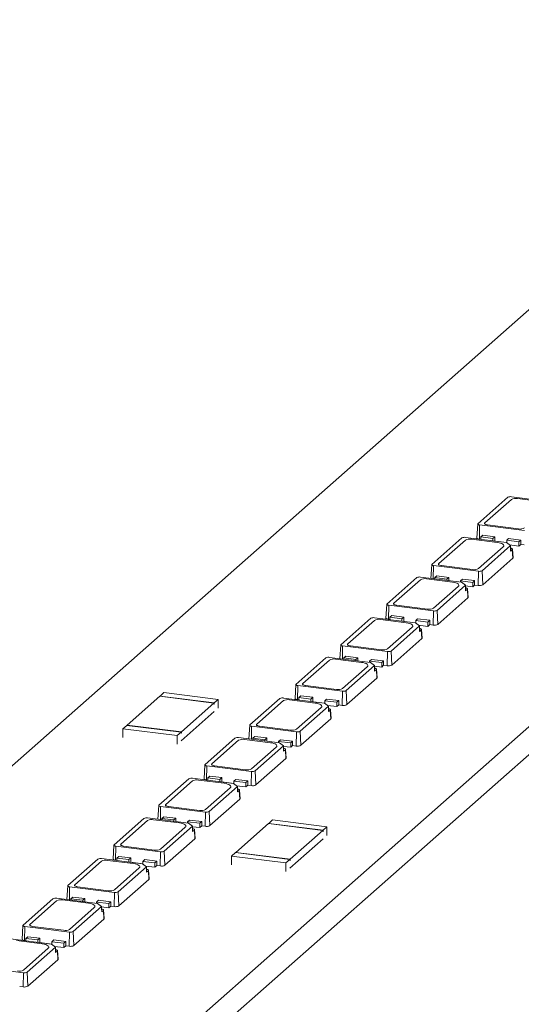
# Model space of a CAD drawing. Header units: millimetres. Extents: x -97 to 121, y 100 to 279.
# Tile 4 of 10: x -41 to -14, y 140 to 194. Entities that reach past the tile are written whole.
import ezdxf

# ---------------------------------------------------------------- set-up
doc = ezdxf.new("R2010")
doc.units = ezdxf.units.MM

msp = doc.modelspace()

# ---------------------------------------------------------------- linework, layer by layer
at = {"color": 7, "linetype": 'Continuous', "lineweight": 15}
for p, q in [((121.29, 274.39), (-74.932, 101.338)), ((121.29, 272.882), (-74.932, 99.83)), ((-47.124, 148.49), (-4.45, 186.125)), ((-16.518, 166.306), (-14.892, 167.74)), ((-16.144, 166.348), (-14.694, 167.626)), ((-14.691, 167.77), (-12.476, 167.491)), ((-14.372, 167.675), (-12.969, 167.498)), ((-16.528, 166.288), (-16.572, 165.535)), ((-16.443, 165.471), (-16.427, 166.239)), ((-13.995, 165.933), (-16.427, 166.239)), ((-14.315, 166.028), (-15.998, 166.24)), ((-16.362, 165.589), (-16.256, 165.683)), ((-16.256, 165.683), (-15.601, 165.6)), ((-19.019, 164.1), (-17.393, 165.534)), ((-18.645, 164.142), (-17.196, 165.42)), ((-17.193, 165.564), (-14.978, 165.285)), ((-16.873, 165.469), (-15.47, 165.292)), ((-16.362, 165.461), (-16.443, 165.471)), ((-15.707, 165.507), (-16.362, 165.589)), ((-16.362, 165.46), (-16.362, 165.589)), ((-14.752, 165.119), (-16.296, 163.757)), ((-15.601, 165.6), (-15.707, 165.507)), ((-15.707, 165.507), (-15.707, 165.377)), ((-15.602, 165.364), (-15.601, 165.365)), ((-15.601, 165.365), (-15.601, 165.6)), ((-14.959, 165.284), (-15.601, 165.365)), ((-14.978, 165.285), (-14.752, 165.119)), ((-14.959, 165.413), (-14.853, 165.506)), ((-14.959, 165.271), (-14.959, 165.413)), ((-14.304, 165.33), (-14.959, 165.413)), ((-14.853, 165.506), (-14.198, 165.424)), ((-14.805, 165.158), (-14.304, 165.094)), ((-14.751, 165.007), (-14.752, 165.119)), ((-14.198, 165.424), (-14.304, 165.33)), ((-14.304, 165.33), (-14.304, 165.094)), ((-14.304, 165.094), (-14.198, 165.188)), ((-14.198, 165.188), (-14.198, 165.424)), ((-14.011, 165.164), (-14.198, 165.188)), ((-15.15, 165.056), (-16.494, 163.871)), ((-14.748, 164.823), (-14.751, 165.007)), ((-14.654, 164.906), (-14.748, 164.823)), ((-14.628, 164.432), (-14.654, 164.906)), ((-14.615, 164.456), (-14.643, 164.928)), ((-19.029, 164.082), (-19.073, 163.342)), ((-14.628, 164.432), (-16.255, 162.997)), ((-16.497, 163.727), (-18.929, 164.033)), ((-16.816, 163.822), (-18.5, 164.034)), ((-16.497, 163.727), (-16.512, 162.958)), ((-16.255, 162.997), (-16.296, 163.757)), ((-21.459, 161.948), (-19.832, 163.383)), ((-21.085, 161.99), (-19.635, 163.269)), ((-19.632, 163.413), (-17.417, 163.134)), ((-19.313, 163.317), (-17.91, 163.14)), ((-18.864, 163.383), (-18.757, 163.477)), ((-18.209, 163.301), (-18.864, 163.383)), ((-18.864, 163.316), (-18.864, 163.383)), ((-18.757, 163.477), (-18.103, 163.394)), ((-18.103, 163.394), (-18.209, 163.301)), ((-18.209, 163.301), (-18.209, 163.233)), ((-18.103, 163.22), (-18.103, 163.394)), ((-17.46, 163.207), (-17.354, 163.3)), ((-17.46, 163.139), (-17.46, 163.207)), ((-16.806, 163.124), (-17.46, 163.207)), ((-17.417, 163.134), (-17.192, 162.967)), ((-17.354, 163.3), (-16.7, 163.218)), ((-16.7, 163.218), (-16.806, 163.124)), ((-16.806, 163.124), (-16.806, 162.888)), ((-16.806, 162.888), (-16.7, 162.982)), ((-16.7, 162.982), (-16.7, 163.218)), ((-16.512, 162.958), (-16.7, 162.982)), ((-17.59, 162.904), (-18.933, 161.719)), ((-17.192, 162.967), (-18.736, 161.605)), ((-17.191, 162.856), (-17.192, 162.967)), ((-17.191, 162.937), (-16.806, 162.888)), ((-17.188, 162.672), (-17.191, 162.856)), ((-17.094, 162.755), (-17.188, 162.672)), ((-17.068, 162.28), (-17.094, 162.755)), ((-17.055, 162.305), (-17.083, 162.776)), ((-21.469, 161.931), (-21.513, 161.177)), ((-17.068, 162.28), (-18.694, 160.846)), ((-21.384, 161.113), (-21.368, 161.882)), ((-18.936, 161.575), (-21.368, 161.882)), ((-19.255, 161.671), (-20.939, 161.883)), ((-18.936, 161.575), (-18.952, 160.807)), ((-18.694, 160.846), (-18.736, 161.605)), ((-23.96, 159.742), (-22.334, 161.177)), ((-23.586, 159.784), (-22.136, 161.063)), ((-22.133, 161.207), (-19.919, 160.928)), ((-21.814, 161.111), (-20.411, 160.934)), ((-21.303, 161.103), (-21.384, 161.113)), ((-21.303, 161.232), (-21.197, 161.326)), ((-21.303, 161.102), (-21.303, 161.232)), ((-20.648, 161.149), (-21.303, 161.232)), ((-21.197, 161.326), (-20.542, 161.243)), ((-20.542, 161.243), (-20.648, 161.149)), ((-20.648, 161.149), (-20.648, 161.02)), ((-20.543, 161.006), (-20.542, 161.007)), ((-20.542, 161.007), (-20.542, 161.243)), ((-19.9, 160.926), (-20.542, 161.007)), ((-19.919, 160.928), (-19.693, 160.761)), ((-19.9, 161.055), (-19.794, 161.149)), ((-19.245, 160.973), (-19.9, 161.055)), ((-19.9, 160.914), (-19.9, 161.055)), ((-19.794, 161.149), (-19.139, 161.066)), ((-19.139, 161.066), (-19.245, 160.973)), ((-19.245, 160.973), (-19.245, 160.737)), ((-19.139, 160.831), (-19.139, 161.066)), ((-20.091, 160.698), (-21.435, 159.513)), ((-19.693, 160.761), (-21.237, 159.399)), ((-19.746, 160.8), (-19.245, 160.737)), ((-19.692, 160.65), (-19.693, 160.761)), ((-19.689, 160.466), (-19.692, 160.65)), ((-19.595, 160.549), (-19.689, 160.466)), ((-19.569, 160.074), (-19.595, 160.549)), ((-19.556, 160.099), (-19.584, 160.57)), ((-19.245, 160.737), (-19.139, 160.831)), ((-18.952, 160.807), (-19.139, 160.831)), ((-19.569, 160.074), (-21.196, 158.64)), ((-23.97, 159.725), (-24.014, 158.985)), ((-21.438, 159.369), (-23.87, 159.676)), ((-21.757, 159.465), (-23.441, 159.677)), ((-21.438, 159.369), (-21.453, 158.601)), ((-21.196, 158.64), (-21.237, 159.399)), ((-26.4, 157.591), (-24.773, 159.025)), ((-26.026, 157.633), (-24.576, 158.911)), ((-24.573, 159.055), (-22.358, 158.776)), ((-24.254, 158.96), (-22.851, 158.783)), ((-23.804, 159.026), (-23.698, 159.119)), ((-23.15, 158.943), (-23.804, 159.026)), ((-23.804, 158.958), (-23.804, 159.026)), ((-23.698, 159.119), (-23.044, 159.037)), ((-23.044, 159.037), (-23.15, 158.943)), ((-23.15, 158.943), (-23.15, 158.876)), ((-23.044, 158.863), (-23.044, 159.037)), ((-22.401, 158.849), (-22.295, 158.943)), ((-22.401, 158.782), (-22.401, 158.849)), ((-21.747, 158.767), (-22.401, 158.849)), ((-22.358, 158.776), (-22.133, 158.61)), ((-22.295, 158.943), (-21.64, 158.86)), ((-21.64, 158.86), (-21.747, 158.767)), ((-21.747, 158.767), (-21.747, 158.531)), ((-21.64, 158.625), (-21.64, 158.86)), ((-22.531, 158.547), (-23.874, 157.362)), ((-22.133, 158.61), (-23.677, 157.248)), ((-22.132, 158.498), (-22.133, 158.61)), ((-22.132, 158.58), (-21.747, 158.531)), ((-22.129, 158.314), (-22.132, 158.498)), ((-22.035, 158.397), (-22.129, 158.314)), ((-22.009, 157.923), (-22.035, 158.397)), ((-21.996, 157.947), (-22.024, 158.419)), ((-21.747, 158.531), (-21.64, 158.625)), ((-21.453, 158.601), (-21.64, 158.625)), ((-22.009, 157.923), (-23.635, 156.488)), ((-33.571, 157.143), (-33.784, 156.955)), ((-30.625, 156.771), (-33.571, 157.143)), ((-26.41, 157.574), (-26.454, 156.82)), ((-26.325, 156.756), (-26.309, 157.524)), ((-23.877, 157.218), (-26.309, 157.524)), ((-24.196, 157.313), (-25.88, 157.525)), ((-23.877, 157.218), (-23.893, 156.45)), ((-23.635, 156.488), (-23.677, 157.248)), ((-35.569, 155.381), (-33.801, 156.94)), ((-30.855, 156.569), (-33.801, 156.94)), ((-33.784, 156.955), (-30.837, 156.584)), ((-33.784, 156.938), (-33.784, 156.955)), ((-32.622, 155.01), (-30.855, 156.569)), ((-30.855, 156.521), (-30.855, 156.569)), ((-30.837, 156.584), (-30.625, 156.771)), ((-30.837, 156.584), (-30.837, 156.537)), ((-30.625, 156.3), (-30.625, 156.771)), ((-28.901, 155.385), (-27.275, 156.819)), ((-28.527, 155.427), (-27.077, 156.705)), ((-27.074, 156.849), (-24.86, 156.57)), ((-26.755, 156.754), (-25.352, 156.577)), ((-26.244, 156.746), (-26.325, 156.756)), ((-26.244, 156.875), (-26.138, 156.968)), ((-25.589, 156.792), (-26.244, 156.875)), ((-26.244, 156.745), (-26.244, 156.875)), ((-26.138, 156.968), (-25.483, 156.886)), ((-25.483, 156.886), (-25.589, 156.792)), ((-25.589, 156.792), (-25.589, 156.662)), ((-25.484, 156.649), (-25.483, 156.65)), ((-25.483, 156.65), (-25.483, 156.886)), ((-24.841, 156.569), (-25.483, 156.65)), ((-24.86, 156.57), (-24.634, 156.404)), ((-24.841, 156.698), (-24.735, 156.791)), ((-24.841, 156.556), (-24.841, 156.698)), ((-24.186, 156.615), (-24.841, 156.698)), ((-24.735, 156.791), (-24.08, 156.709)), ((-24.08, 156.709), (-24.186, 156.615)), ((-24.186, 156.615), (-24.186, 156.38)), ((-24.08, 156.473), (-24.08, 156.709)), ((-32.64, 154.523), (-30.837, 156.113)), ((-30.837, 156.537), (-30.855, 156.539)), ((-30.855, 156.521), (-30.837, 156.537)), ((-25.032, 156.341), (-26.376, 155.156)), ((-24.634, 156.404), (-26.178, 155.042)), ((-24.687, 156.443), (-24.186, 156.38)), ((-24.633, 156.292), (-24.634, 156.404)), ((-24.63, 156.108), (-24.633, 156.292)), ((-24.536, 156.191), (-24.63, 156.108)), ((-24.51, 155.717), (-24.536, 156.191)), ((-24.497, 155.741), (-24.525, 156.213)), ((-24.186, 156.38), (-24.08, 156.473)), ((-23.893, 156.45), (-24.08, 156.473)), ((-24.51, 155.717), (-26.137, 154.282)), ((-35.587, 155.365), (-35.799, 155.178)), ((-35.799, 155.178), (-35.799, 154.707)), ((-32.852, 154.807), (-35.799, 155.178)), ((-32.64, 154.994), (-35.587, 155.365)), ((-35.569, 155.381), (-32.622, 155.01)), ((-35.569, 155.363), (-35.569, 155.381)), ((-32.852, 154.807), (-32.64, 154.994)), ((-32.64, 154.947), (-32.64, 154.994)), ((-32.622, 154.962), (-32.64, 154.965)), ((-32.622, 155.01), (-32.622, 154.962)), ((-28.911, 155.368), (-28.955, 154.627)), ((-26.379, 155.012), (-28.811, 155.318)), ((-26.698, 155.107), (-28.382, 155.319)), ((-26.379, 155.012), (-26.394, 154.243)), ((-26.137, 154.282), (-26.178, 155.042)), ((-32.852, 154.336), (-32.852, 154.807)), ((-32.64, 154.947), (-32.622, 154.962)), ((-31.341, 153.233), (-29.714, 154.668)), ((-30.966, 153.275), (-29.517, 154.554)), ((-29.514, 154.698), (-27.299, 154.419)), ((-29.195, 154.602), (-27.792, 154.425)), ((-28.745, 154.668), (-28.639, 154.762)), ((-28.091, 154.586), (-28.745, 154.668)), ((-28.745, 154.601), (-28.745, 154.668)), ((-28.639, 154.762), (-27.985, 154.68)), ((-27.985, 154.68), (-28.091, 154.586)), ((-28.091, 154.586), (-28.091, 154.519)), ((-27.985, 154.505), (-27.985, 154.68)), ((-27.342, 154.492), (-27.236, 154.585)), ((-26.687, 154.409), (-27.342, 154.492)), ((-27.342, 154.424), (-27.342, 154.492)), ((-27.236, 154.585), (-26.581, 154.503)), ((-26.581, 154.503), (-26.687, 154.409)), ((-26.581, 154.267), (-26.581, 154.503)), ((-27.472, 154.189), (-28.815, 153.004)), ((-27.073, 154.252), (-28.618, 152.89)), ((-27.299, 154.419), (-27.073, 154.252)), ((-27.073, 154.141), (-27.073, 154.252)), ((-27.073, 154.222), (-26.687, 154.174)), ((-27.07, 153.957), (-27.073, 154.141)), ((-26.976, 154.04), (-27.07, 153.957)), ((-26.95, 153.565), (-26.976, 154.04)), ((-26.937, 153.59), (-26.965, 154.061)), ((-26.687, 154.409), (-26.687, 154.174)), ((-26.687, 154.174), (-26.581, 154.267)), ((-26.394, 154.243), (-26.581, 154.267)), ((-26.95, 153.565), (-28.576, 152.131)), ((-31.351, 153.216), (-31.395, 152.462)), ((-31.266, 152.398), (-31.25, 153.167)), ((-28.818, 152.86), (-31.25, 153.167)), ((-29.137, 152.956), (-30.821, 153.168)), ((-28.818, 152.86), (-28.834, 152.092)), ((-28.576, 152.131), (-28.618, 152.89)), ((-33.842, 151.027), (-32.216, 152.462)), ((-33.468, 151.069), (-32.018, 152.348)), ((-32.015, 152.492), (-29.8, 152.213)), ((-31.696, 152.396), (-30.293, 152.219)), ((-31.185, 152.388), (-31.266, 152.398)), ((-31.185, 152.517), (-31.079, 152.611)), ((-30.53, 152.435), (-31.185, 152.517)), ((-31.185, 152.387), (-31.185, 152.517)), ((-31.079, 152.611), (-30.424, 152.528)), ((-30.424, 152.528), (-30.53, 152.435)), ((-30.53, 152.435), (-30.53, 152.305)), ((-30.424, 152.292), (-30.424, 152.528)), ((-29.782, 152.34), (-29.676, 152.434)), ((-29.127, 152.258), (-29.782, 152.34)), ((-29.782, 152.199), (-29.782, 152.34)), ((-29.676, 152.434), (-29.021, 152.351)), ((-29.021, 152.351), (-29.127, 152.258)), ((-29.021, 152.116), (-29.021, 152.351)), ((-29.973, 151.983), (-31.316, 150.798)), ((-29.575, 152.046), (-31.119, 150.684)), ((-30.425, 152.291), (-30.424, 152.292)), ((-29.782, 152.211), (-30.424, 152.292)), ((-29.8, 152.213), (-29.575, 152.046)), ((-29.628, 152.085), (-29.127, 152.022)), ((-29.574, 151.935), (-29.575, 152.046)), ((-29.571, 151.751), (-29.574, 151.935)), ((-29.477, 151.834), (-29.571, 151.751)), ((-29.451, 151.359), (-29.477, 151.834)), ((-29.438, 151.384), (-29.466, 151.855)), ((-29.127, 152.258), (-29.127, 152.022)), ((-29.127, 152.022), (-29.021, 152.116)), ((-28.834, 152.092), (-29.021, 152.116)), ((-29.451, 151.359), (-31.077, 149.925)), ((-33.852, 151.01), (-33.896, 150.27)), ((-31.319, 150.654), (-33.752, 150.961)), ((-31.639, 150.75), (-33.322, 150.962)), ((-36.282, 148.876), (-34.655, 150.31)), ((-35.907, 148.918), (-34.458, 150.196)), ((-34.455, 150.34), (-32.24, 150.061)), ((-34.136, 150.245), (-32.732, 150.068)), ((-33.686, 150.311), (-33.58, 150.405)), ((-33.686, 150.244), (-33.686, 150.311)), ((-33.031, 150.229), (-33.686, 150.311)), ((-33.58, 150.405), (-32.925, 150.322)), ((-32.925, 150.322), (-33.031, 150.229)), ((-33.031, 150.229), (-33.031, 150.161)), ((-32.925, 150.148), (-32.925, 150.322)), ((-32.283, 150.134), (-32.177, 150.228)), ((-32.177, 150.228), (-31.522, 150.145)), ((-31.319, 150.654), (-31.335, 149.886)), ((-31.077, 149.925), (-31.119, 150.684)), ((-27.668, 150.234), (-27.88, 150.047)), ((-24.721, 149.863), (-27.668, 150.234)), ((-32.412, 149.832), (-33.756, 148.647)), ((-32.014, 149.895), (-33.559, 148.533)), ((-31.628, 150.052), (-32.283, 150.134)), ((-32.283, 150.067), (-32.283, 150.134)), ((-32.24, 150.061), (-32.014, 149.895)), ((-32.014, 149.783), (-32.014, 149.895)), ((-32.014, 149.865), (-31.628, 149.816)), ((-32.011, 149.599), (-32.014, 149.783)), ((-31.917, 149.682), (-32.011, 149.599)), ((-31.891, 149.208), (-31.917, 149.682)), ((-31.878, 149.233), (-31.906, 149.704)), ((-31.522, 150.145), (-31.628, 150.052)), ((-31.628, 150.052), (-31.628, 149.816)), ((-31.628, 149.816), (-31.522, 149.91)), ((-31.522, 149.91), (-31.522, 150.145)), ((-31.335, 149.886), (-31.522, 149.91)), ((-29.665, 148.472), (-27.898, 150.031)), ((-24.951, 149.66), (-27.898, 150.031)), ((-27.88, 150.047), (-24.933, 149.676)), ((-27.88, 150.029), (-27.88, 150.047)), ((-26.719, 148.101), (-24.951, 149.66)), ((-24.951, 149.613), (-24.951, 149.66)), ((-24.933, 149.628), (-24.951, 149.631)), ((-24.951, 149.613), (-24.933, 149.628)), ((-24.933, 149.676), (-24.721, 149.863)), ((-24.933, 149.676), (-24.933, 149.628)), ((-24.721, 149.391), (-24.721, 149.863)), ((-31.891, 149.208), (-33.517, 147.773)), ((-26.737, 147.614), (-24.933, 149.204)), ((-36.292, 148.859), (-36.336, 148.105)), ((-36.207, 148.041), (-36.191, 148.809)), ((-33.759, 148.503), (-36.191, 148.809)), ((-34.078, 148.598), (-35.762, 148.81)), ((-38.783, 146.67), (-37.157, 148.104)), ((-36.956, 148.134), (-34.741, 147.855)), ((-36.637, 148.039), (-35.234, 147.862)), ((-36.126, 148.031), (-36.207, 148.041)), ((-36.126, 148.16), (-36.02, 148.253)), ((-36.126, 148.03), (-36.126, 148.16)), ((-35.471, 148.077), (-36.126, 148.16)), ((-36.02, 148.253), (-35.365, 148.171)), ((-35.365, 148.171), (-35.471, 148.077)), ((-35.471, 148.077), (-35.471, 147.947)), ((-35.365, 147.935), (-35.365, 148.171)), ((-34.723, 147.983), (-34.617, 148.076)), ((-34.617, 148.076), (-33.962, 147.994)), ((-33.759, 148.503), (-33.775, 147.735)), ((-33.517, 147.773), (-33.559, 148.533)), ((-29.683, 148.457), (-29.895, 148.27)), ((-26.949, 147.898), (-29.895, 148.27)), ((-29.895, 148.27), (-29.895, 147.798)), ((-26.737, 148.085), (-29.683, 148.457)), ((-29.665, 148.472), (-26.719, 148.101)), ((-29.665, 148.454), (-29.665, 148.472)), ((-26.949, 147.898), (-26.737, 148.085)), ((-26.737, 148.038), (-26.737, 148.085)), ((-26.719, 148.054), (-26.737, 148.056)), ((-26.737, 148.038), (-26.719, 148.054)), ((-26.719, 148.101), (-26.719, 148.054)), ((-38.409, 146.712), (-36.959, 147.99)), ((-34.914, 147.626), (-36.257, 146.441)), ((-34.516, 147.689), (-36.06, 146.327)), ((-35.366, 147.934), (-35.365, 147.935)), ((-34.723, 147.854), (-35.365, 147.935)), ((-34.741, 147.855), (-34.516, 147.689)), ((-34.723, 147.841), (-34.723, 147.983)), ((-34.068, 147.9), (-34.723, 147.983)), ((-34.569, 147.728), (-34.068, 147.665)), ((-34.515, 147.577), (-34.516, 147.689)), ((-34.512, 147.393), (-34.515, 147.577)), ((-34.379, 147.027), (-34.407, 147.498)), ((-33.962, 147.994), (-34.068, 147.9)), ((-34.068, 147.9), (-34.068, 147.665)), ((-34.068, 147.665), (-33.962, 147.758)), ((-33.962, 147.758), (-33.962, 147.994)), ((-33.775, 147.735), (-33.962, 147.758)), ((-26.949, 147.427), (-26.949, 147.898)), ((-34.392, 147.002), (-36.018, 145.567)), ((-34.418, 147.476), (-34.512, 147.393)), ((-34.392, 147.002), (-34.418, 147.476)), ((-38.793, 146.653), (-38.837, 145.912)), ((-36.26, 146.297), (-38.692, 146.603)), ((-36.58, 146.392), (-38.263, 146.604)), ((-41.222, 144.518), (-39.596, 145.953)), ((-39.396, 145.983), (-37.181, 145.704)), ((-39.076, 145.887), (-37.673, 145.71)), ((-38.627, 145.954), (-38.521, 146.047)), ((-37.972, 145.871), (-38.627, 145.954)), ((-38.627, 145.886), (-38.627, 145.954)), ((-38.521, 146.047), (-37.866, 145.965)), ((-37.866, 145.965), (-37.972, 145.871)), ((-37.866, 145.79), (-37.866, 145.965)), ((-36.26, 146.297), (-36.276, 145.529)), ((-36.018, 145.567), (-36.06, 146.327)), ((-40.848, 144.56), (-39.399, 145.839)), ((-37.353, 145.474), (-38.697, 144.289)), ((-36.955, 145.537), (-38.5, 144.175)), ((-37.972, 145.871), (-37.972, 145.804)), ((-37.224, 145.777), (-37.118, 145.87)), ((-36.569, 145.694), (-37.224, 145.777)), ((-37.224, 145.709), (-37.224, 145.777)), ((-37.181, 145.704), (-36.955, 145.537)), ((-37.118, 145.87), (-36.463, 145.788)), ((-36.955, 145.426), (-36.955, 145.537)), ((-36.955, 145.507), (-36.569, 145.459)), ((-36.952, 145.242), (-36.955, 145.426)), ((-36.819, 144.875), (-36.846, 145.346)), ((-36.463, 145.788), (-36.569, 145.694)), ((-36.569, 145.694), (-36.569, 145.459)), ((-36.569, 145.459), (-36.463, 145.552)), ((-36.463, 145.552), (-36.463, 145.788)), ((-36.276, 145.529), (-36.463, 145.552)), ((-36.831, 144.85), (-38.458, 143.416)), ((-36.858, 145.325), (-36.952, 145.242)), ((-36.831, 144.85), (-36.858, 145.325)), ((-41.232, 144.501), (-41.277, 143.747)), ((-41.148, 143.683), (-41.132, 144.452)), ((-38.7, 144.145), (-41.132, 144.452)), ((-39.019, 144.241), (-40.703, 144.453)), ((-41.897, 143.777), (-39.682, 143.498)), ((-41.067, 143.802), (-40.961, 143.896)), ((-41.067, 143.672), (-41.067, 143.802)), ((-40.412, 143.72), (-41.067, 143.802)), ((-40.961, 143.896), (-40.306, 143.813)), ((-40.306, 143.813), (-40.412, 143.72)), ((-40.306, 143.577), (-40.306, 143.813)), ((-38.7, 144.145), (-38.716, 143.377)), ((-38.458, 143.416), (-38.5, 144.175)), ((-41.578, 143.681), (-40.175, 143.504)), ((-39.855, 143.268), (-41.198, 142.083)), ((-41.067, 143.673), (-41.148, 143.683)), ((-39.457, 143.331), (-41.001, 141.969)), ((-40.412, 143.72), (-40.412, 143.59)), ((-40.307, 143.577), (-40.306, 143.577)), ((-39.664, 143.497), (-40.306, 143.577)), ((-39.682, 143.498), (-39.457, 143.331)), ((-39.664, 143.625), (-39.558, 143.719)), ((-39.009, 143.543), (-39.664, 143.625)), ((-39.664, 143.484), (-39.664, 143.625)), ((-39.558, 143.719), (-38.903, 143.636)), ((-39.509, 143.37), (-39.009, 143.307)), ((-39.456, 143.22), (-39.457, 143.331)), ((-39.453, 143.036), (-39.456, 143.22)), ((-38.903, 143.636), (-39.009, 143.543)), ((-39.009, 143.543), (-39.009, 143.307)), ((-39.009, 143.307), (-38.903, 143.401)), ((-38.903, 143.401), (-38.903, 143.636)), ((-38.716, 143.377), (-38.903, 143.401)), ((-39.359, 143.119), (-39.453, 143.036)), ((-39.333, 142.644), (-39.359, 143.119)), ((-39.32, 142.669), (-39.348, 143.14)), ((-41.201, 141.939), (-43.633, 142.246)), ((-39.333, 142.644), (-40.959, 141.21)), ((-41.201, 141.939), (-41.217, 141.171)), ((-40.959, 141.21), (-41.001, 141.969)), ((-41.217, 141.171), (-41.404, 141.195))]:
    msp.add_line(p, q, dxfattribs=at)
at = {"color": 8, "linetype": 'Continuous', "lineweight": 15}
for p, q in [((-18.943, 163.326), (-18.929, 164.033)), ((-23.884, 158.969), (-23.87, 159.676)), ((-28.825, 154.611), (-28.811, 155.318)), ((-33.766, 150.254), (-33.752, 150.961)), ((-38.707, 145.896), (-38.692, 146.603))]:
    msp.add_line(p, q, dxfattribs=at)
at = {"color": 7, "linetype": 'Continuous', "lineweight": 15, "flags": 128}
for points in [[(-16.427, 166.239), (-16.455, 166.244), (-16.479, 166.25), (-16.499, 166.257), (-16.514, 166.266), (-16.524, 166.276), (-16.528, 166.286), (-16.526, 166.296), (-16.518, 166.306)], [(-15.998, 166.24), (-16.042, 166.248), (-16.081, 166.258), (-16.113, 166.27), (-16.138, 166.284), (-16.153, 166.299), (-16.16, 166.316), (-16.157, 166.332), (-16.144, 166.348)], [(-16.443, 165.471), (-16.478, 165.477), (-16.509, 165.485), (-16.535, 165.494), (-16.555, 165.506), (-16.567, 165.518), (-16.572, 165.531), (-16.572, 165.535)], [(-15.47, 165.292), (-15.374, 165.276), (-15.288, 165.254), (-15.217, 165.227), (-15.163, 165.196), (-15.129, 165.162), (-15.115, 165.126), (-15.122, 165.09), (-15.15, 165.056)], [(-14.751, 164.98), (-14.724, 164.975), (-14.698, 164.968), (-14.675, 164.96), (-14.659, 164.95), (-14.648, 164.939), (-14.643, 164.928), (-14.646, 164.917), (-14.654, 164.906)], [(-18.929, 164.033), (-18.956, 164.037), (-18.98, 164.044), (-19, 164.051), (-19.016, 164.06), (-19.025, 164.07), (-19.029, 164.08), (-19.027, 164.09), (-19.019, 164.1)], [(-18.5, 164.034), (-18.544, 164.042), (-18.582, 164.052), (-18.615, 164.064), (-18.639, 164.078), (-18.655, 164.093), (-18.661, 164.11), (-18.658, 164.126), (-18.645, 164.142)], [(-14.615, 164.456), (-14.618, 164.444), (-14.628, 164.432)], [(-17.91, 163.14), (-17.813, 163.124), (-17.728, 163.103), (-17.657, 163.075), (-17.603, 163.044), (-17.568, 163.01), (-17.554, 162.975), (-17.562, 162.939), (-17.59, 162.904)], [(-17.191, 162.828), (-17.164, 162.824), (-17.137, 162.817), (-17.115, 162.808), (-17.098, 162.799), (-17.087, 162.788), (-17.083, 162.777), (-17.085, 162.766), (-17.094, 162.755)], [(-21.368, 161.882), (-21.396, 161.886), (-21.42, 161.892), (-21.44, 161.9), (-21.455, 161.909), (-21.465, 161.918), (-21.469, 161.928), (-21.467, 161.939), (-21.459, 161.948)], [(-20.939, 161.883), (-20.983, 161.89), (-21.022, 161.9), (-21.054, 161.912), (-21.079, 161.927), (-21.094, 161.942), (-21.101, 161.958), (-21.097, 161.974), (-21.085, 161.99)], [(-17.055, 162.305), (-17.058, 162.293), (-17.068, 162.28)], [(-21.384, 161.113), (-21.419, 161.119), (-21.45, 161.127), (-21.476, 161.137), (-21.496, 161.148), (-21.508, 161.161), (-21.513, 161.174), (-21.513, 161.177)], [(-20.411, 160.934), (-20.314, 160.918), (-20.229, 160.897), (-20.158, 160.869), (-20.104, 160.838), (-20.07, 160.804), (-20.056, 160.769), (-20.063, 160.733), (-20.091, 160.698)], [(-19.692, 160.622), (-19.665, 160.618), (-19.638, 160.611), (-19.616, 160.602), (-19.599, 160.593), (-19.589, 160.582), (-19.584, 160.571), (-19.587, 160.56), (-19.595, 160.549)], [(-23.441, 159.677), (-23.485, 159.684), (-23.523, 159.694), (-23.556, 159.706), (-23.58, 159.721), (-23.596, 159.736), (-23.602, 159.752), (-23.599, 159.768), (-23.586, 159.784)], [(-19.556, 160.099), (-19.559, 160.087), (-19.569, 160.074)], [(-23.87, 159.676), (-23.897, 159.68), (-23.921, 159.686), (-23.941, 159.694), (-23.956, 159.703), (-23.966, 159.712), (-23.97, 159.722), (-23.968, 159.732), (-23.96, 159.742)], [(-22.851, 158.783), (-22.754, 158.767), (-22.669, 158.745), (-22.598, 158.718), (-22.544, 158.687), (-22.509, 158.653), (-22.495, 158.617), (-22.503, 158.581), (-22.531, 158.547)], [(-22.131, 158.471), (-22.105, 158.466), (-22.078, 158.459), (-22.056, 158.451), (-22.039, 158.441), (-22.028, 158.431), (-22.024, 158.419), (-22.026, 158.408), (-22.035, 158.397)], [(-21.996, 157.947), (-21.999, 157.935), (-22.009, 157.923)], [(-26.309, 157.524), (-26.337, 157.529), (-26.361, 157.535), (-26.381, 157.542), (-26.396, 157.551), (-26.406, 157.561), (-26.41, 157.571), (-26.408, 157.581), (-26.4, 157.591)], [(-25.88, 157.525), (-25.924, 157.533), (-25.963, 157.543), (-25.995, 157.555), (-26.02, 157.569), (-26.035, 157.585), (-26.042, 157.601), (-26.038, 157.617), (-26.026, 157.633)], [(-26.325, 156.756), (-26.36, 156.762), (-26.391, 156.77), (-26.417, 156.78), (-26.437, 156.791), (-26.449, 156.803), (-26.454, 156.816), (-26.454, 156.82)], [(-25.352, 156.577), (-25.255, 156.561), (-25.17, 156.539), (-25.099, 156.512), (-25.045, 156.481), (-25.011, 156.447), (-24.997, 156.411), (-25.004, 156.375), (-25.032, 156.341)], [(-24.633, 156.265), (-24.606, 156.26), (-24.579, 156.253), (-24.557, 156.245), (-24.54, 156.235), (-24.53, 156.225), (-24.525, 156.213), (-24.527, 156.202), (-24.536, 156.191)], [(-24.497, 155.741), (-24.5, 155.729), (-24.51, 155.717)], [(-28.811, 155.318), (-28.838, 155.323), (-28.862, 155.329), (-28.882, 155.336), (-28.897, 155.345), (-28.907, 155.355), (-28.911, 155.365), (-28.909, 155.375), (-28.901, 155.385)], [(-28.382, 155.319), (-28.425, 155.327), (-28.464, 155.337), (-28.497, 155.349), (-28.521, 155.363), (-28.537, 155.379), (-28.543, 155.395), (-28.54, 155.411), (-28.527, 155.427)], [(-27.792, 154.425), (-27.695, 154.409), (-27.609, 154.388), (-27.538, 154.361), (-27.485, 154.329), (-27.45, 154.295), (-27.436, 154.26), (-27.443, 154.224), (-27.472, 154.189)], [(-27.072, 154.113), (-27.046, 154.109), (-27.019, 154.102), (-26.997, 154.093), (-26.98, 154.084), (-26.969, 154.073), (-26.965, 154.062), (-26.967, 154.051), (-26.976, 154.04)], [(-26.937, 153.59), (-26.939, 153.578), (-26.95, 153.565)], [(-31.25, 153.167), (-31.277, 153.171), (-31.302, 153.177), (-31.322, 153.185), (-31.337, 153.194), (-31.347, 153.203), (-31.351, 153.213), (-31.349, 153.224), (-31.341, 153.233)], [(-30.821, 153.168), (-30.865, 153.175), (-30.904, 153.185), (-30.936, 153.197), (-30.96, 153.212), (-30.976, 153.227), (-30.983, 153.243), (-30.979, 153.26), (-30.966, 153.275)], [(-31.266, 152.398), (-31.301, 152.404), (-31.332, 152.412), (-31.358, 152.422), (-31.377, 152.433), (-31.39, 152.446), (-31.395, 152.459), (-31.395, 152.462)], [(-30.293, 152.219), (-30.196, 152.203), (-30.111, 152.182), (-30.04, 152.155), (-29.986, 152.123), (-29.952, 152.089), (-29.938, 152.054), (-29.945, 152.018), (-29.973, 151.983)], [(-29.574, 151.907), (-29.547, 151.903), (-29.52, 151.896), (-29.498, 151.887), (-29.481, 151.878), (-29.47, 151.867), (-29.466, 151.856), (-29.468, 151.845), (-29.477, 151.834)], [(-29.438, 151.384), (-29.441, 151.372), (-29.451, 151.359)], [(-33.752, 150.961), (-33.779, 150.965), (-33.803, 150.971), (-33.823, 150.979), (-33.838, 150.988), (-33.848, 150.997), (-33.852, 151.007), (-33.85, 151.018), (-33.842, 151.027)], [(-33.322, 150.962), (-33.366, 150.969), (-33.405, 150.979), (-33.437, 150.991), (-33.462, 151.006), (-33.478, 151.021), (-33.484, 151.037), (-33.481, 151.054), (-33.468, 151.069)], [(-32.732, 150.068), (-32.636, 150.052), (-32.55, 150.03), (-32.479, 150.003), (-32.426, 149.972), (-32.391, 149.938), (-32.377, 149.902), (-32.384, 149.866), (-32.412, 149.832)], [(-32.013, 149.756), (-31.987, 149.751), (-31.96, 149.744), (-31.938, 149.736), (-31.921, 149.726), (-31.91, 149.716), (-31.906, 149.704), (-31.908, 149.693), (-31.917, 149.682)], [(-31.878, 149.233), (-31.88, 149.22), (-31.891, 149.208)], [(-36.191, 148.809), (-36.218, 148.814), (-36.243, 148.82), (-36.263, 148.827), (-36.278, 148.836), (-36.288, 148.846), (-36.291, 148.856), (-36.289, 148.866), (-36.282, 148.876)], [(-35.762, 148.81), (-35.806, 148.818), (-35.845, 148.828), (-35.877, 148.84), (-35.901, 148.854), (-35.917, 148.87), (-35.923, 148.886), (-35.92, 148.902), (-35.907, 148.918)], [(-36.207, 148.041), (-36.242, 148.047), (-36.273, 148.055), (-36.299, 148.065), (-36.318, 148.076), (-36.331, 148.088), (-36.336, 148.101), (-36.336, 148.105)], [(-35.234, 147.862), (-35.137, 147.846), (-35.052, 147.824), (-34.981, 147.797), (-34.927, 147.766), (-34.892, 147.732), (-34.879, 147.696), (-34.886, 147.66), (-34.914, 147.626)], [(-34.515, 147.55), (-34.488, 147.545), (-34.461, 147.538), (-34.439, 147.53), (-34.422, 147.52), (-34.411, 147.51), (-34.407, 147.498), (-34.409, 147.487), (-34.418, 147.476)], [(-34.379, 147.027), (-34.382, 147.014), (-34.392, 147.002)], [(-38.692, 146.603), (-38.72, 146.608), (-38.744, 146.614), (-38.764, 146.621), (-38.779, 146.63), (-38.789, 146.64), (-38.793, 146.65), (-38.791, 146.66), (-38.783, 146.67)], [(-38.263, 146.604), (-38.307, 146.612), (-38.346, 146.622), (-38.378, 146.634), (-38.403, 146.648), (-38.418, 146.664), (-38.425, 146.68), (-38.422, 146.696), (-38.409, 146.712)], [(-37.673, 145.71), (-37.577, 145.695), (-37.491, 145.673), (-37.42, 145.646), (-37.367, 145.614), (-37.332, 145.58), (-37.318, 145.545), (-37.325, 145.509), (-37.353, 145.474)], [(-36.954, 145.398), (-36.927, 145.394), (-36.901, 145.387), (-36.879, 145.379), (-36.862, 145.369), (-36.851, 145.358), (-36.847, 145.347), (-36.849, 145.336), (-36.858, 145.325)], [(-36.819, 144.875), (-36.821, 144.863), (-36.831, 144.85)], [(-41.132, 144.452), (-41.159, 144.456), (-41.183, 144.462), (-41.203, 144.47), (-41.219, 144.479), (-41.228, 144.488), (-41.232, 144.498), (-41.23, 144.509), (-41.222, 144.518)], [(-40.703, 144.453), (-40.747, 144.46), (-40.786, 144.47), (-40.818, 144.482), (-40.842, 144.497), (-40.858, 144.512), (-40.864, 144.528), (-40.861, 144.545), (-40.848, 144.56)], [(-41.148, 143.683), (-41.183, 143.689), (-41.214, 143.697), (-41.24, 143.707), (-41.259, 143.718), (-41.272, 143.731), (-41.277, 143.744), (-41.277, 143.747)], [(-40.175, 143.504), (-40.078, 143.489), (-39.993, 143.467), (-39.922, 143.44), (-39.868, 143.408), (-39.833, 143.374), (-39.819, 143.339), (-39.827, 143.303), (-39.855, 143.268)], [(-39.456, 143.192), (-39.429, 143.188), (-39.402, 143.181), (-39.38, 143.172), (-39.363, 143.163), (-39.352, 143.152), (-39.348, 143.141), (-39.35, 143.13), (-39.359, 143.119)], [(-39.32, 142.669), (-39.323, 142.657), (-39.333, 142.644)]]:
    msp.add_lwpolyline(points, dxfattribs=at)
at = {"color": 7, "linetype": 'Continuous', "lineweight": 15}
for centre, radius, start, end in [((-14.748, 167.47), 0.306, 79.2261, 117.8883), ((-14.464, 167.191), 0.492, 79.2261, 117.8883), ((-14.223, 166.512), 0.492, 259.2261, 297.8883), ((-17.25, 165.264), 0.306, 79.2261, 117.8883), ((-16.965, 164.985), 0.492, 79.2261, 117.8883), ((-16.724, 164.306), 0.492, 259.2261, 297.8883), ((-16.44, 164.027), 0.306, 259.2261, 297.8883), ((-19.689, 163.112), 0.306, 79.2261, 117.8883), ((-19.405, 162.834), 0.492, 79.2261, 117.8883), ((-16.439, 163.345), 0.394, 259.2261, 297.8883), ((-19.163, 162.154), 0.492, 259.2261, 297.8883), ((-18.879, 161.876), 0.306, 259.2261, 297.8883), ((-22.191, 160.906), 0.306, 79.2261, 117.8883), ((-21.906, 160.628), 0.492, 79.2261, 117.8883), ((-18.878, 161.194), 0.394, 259.2261, 297.8883), ((-21.665, 159.948), 0.492, 259.2261, 297.8883), ((-21.38, 159.67), 0.306, 259.2261, 297.8883), ((-24.63, 158.755), 0.306, 79.2261, 117.8883), ((-24.346, 158.476), 0.492, 79.2261, 117.8883), ((-21.38, 158.988), 0.394, 259.2261, 297.8883), ((-24.104, 157.797), 0.492, 259.2261, 297.8883), ((-23.82, 157.518), 0.306, 259.2261, 297.8883), ((-27.132, 156.549), 0.306, 79.2261, 117.8883), ((-26.847, 156.27), 0.492, 79.2261, 117.8883), ((-23.819, 156.836), 0.394, 259.2261, 297.8883), ((-26.606, 155.591), 0.492, 259.2261, 297.8883), ((-26.321, 155.312), 0.306, 259.2261, 297.8883), ((-29.571, 154.397), 0.306, 79.2261, 117.8883), ((-29.287, 154.119), 0.492, 79.2261, 117.8883), ((-26.321, 154.63), 0.394, 259.2261, 297.8883), ((-29.045, 153.439), 0.492, 259.2261, 297.8883), ((-28.761, 153.161), 0.306, 259.2261, 297.8883), ((-32.072, 152.191), 0.306, 79.2261, 117.8883), ((-31.788, 151.913), 0.492, 79.2261, 117.8883), ((-28.76, 152.479), 0.394, 259.2261, 297.8883), ((-31.547, 151.233), 0.492, 259.2261, 297.8883), ((-34.512, 150.04), 0.306, 79.2261, 117.8883), ((-34.228, 149.761), 0.492, 79.2261, 117.8883), ((-31.262, 150.955), 0.306, 259.2261, 297.8883), ((-31.262, 150.273), 0.394, 259.2261, 297.8883), ((-33.986, 149.082), 0.492, 259.2261, 297.8883), ((-37.013, 147.834), 0.306, 79.2261, 117.8883), ((-36.729, 147.555), 0.492, 79.2261, 117.8883), ((-33.702, 148.803), 0.306, 259.2261, 297.8883), ((-33.701, 148.121), 0.394, 259.2261, 297.8883), ((-36.488, 146.876), 0.492, 259.2261, 297.8883), ((-39.453, 145.682), 0.306, 79.2261, 117.8883), ((-39.169, 145.404), 0.492, 79.2261, 117.8883), ((-36.203, 146.597), 0.306, 259.2261, 297.8883), ((-36.203, 145.915), 0.394, 259.2261, 297.8883), ((-38.927, 144.724), 0.492, 259.2261, 297.8883), ((-38.643, 144.446), 0.306, 259.2261, 297.8883), ((-38.642, 143.764), 0.394, 259.2261, 297.8883), ((-41.428, 142.518), 0.492, 259.2261, 297.8883), ((-41.144, 142.24), 0.306, 259.2261, 297.8883), ((-41.143, 141.558), 0.394, 259.2261, 297.8883)]:
    msp.add_arc(centre, radius, start, end, dxfattribs=at)

doc.saveas('drawing.dxf')
